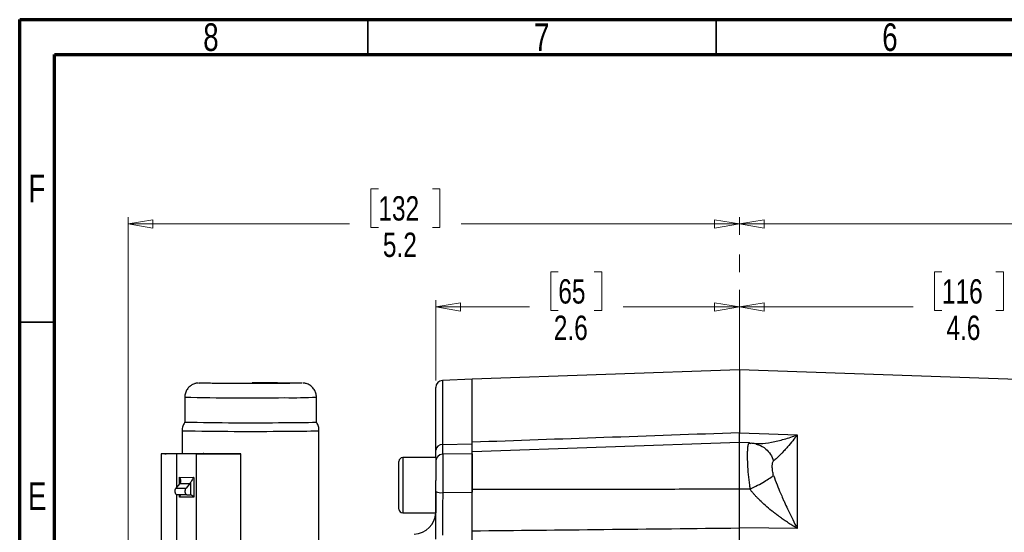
# Model space of a CAD drawing. Header units: inches. Extents: x 0.6 to 16.3, y 0.2 to 11.5.
# Tile 23 of 33: x 0.6 to 6.2, y 8.6 to 11.5. Entities that reach past the tile are written whole.
import ezdxf

# ---------------------------------------------------------------- set-up
doc = ezdxf.new("R2010")
doc.units = ezdxf.units.IN
doc.header["$MEASUREMENT"] = 0
doc.linetypes.add('CENTERX2', pattern=[0.8, 0.5, -0.1, 0.1, -0.1])
doc.styles.add('SLDTEXTSTYLE0', font='TXT', dxfattribs={"width": 0.75})
doc.dimstyles.new('SLDDIMSTYLE1', dxfattribs={"dimtxt": 0.137795, "dimasz": 0.14, "dimexe": 0, "dimexo": 0.0625, "dimgap": 0.034449, "dimtad": 0, "dimdec": 1, "dimlfac": 1.5, "dimrnd": 1e-09, "dimzin": 12, "dimdsep": 46, "dimtxsty": 'SLDTEXTSTYLE0', "dimblk1": 'CLOSED', "dimblk2": 'CLOSED', "dimsah": 1, "dimcen": 0.09, "dimadec": 0, "dimazin": 3, "dimtfac": 1, "dimtdec": 1, "dimtofl": 0, "dimtmove": 0, "dimatfit": 3, "dimldrblk": 'CLOSED', "dimfxl": 0, "dimfrac": 2, "dimtolj": 1, "dimtzin": 12, "dimarcsym": 0})

# ---------------------------------------------------------------- blocks, each defined once
blk = doc.blocks.new('_Closed')
at = {"color": 0, "linetype": 'ByBlock', "lineweight": -2}
for p, q in [((-1, 0.166667), (0, 0)), ((-1, 0.166667), (-1, -0.166667)), ((0, 0), (-1, -0.166667)), ((0, 0), (-1, 0))]:
    blk.add_line(p, q, dxfattribs=at)
blk = doc.blocks.new('_D_7')
at = {"color": 7, "linetype": 'Continuous', "lineweight": 0}
for p, q in [((6.9983, 10.538), (6.9563, 10.538)), ((6.9563, 10.538), (6.9563, 10.3192)), ((7.3037, 10.538), (7.3457, 10.538)), ((7.3457, 10.538), (7.3457, 10.3192)), ((4.6589, 10.2779), (4.6589, 10.3789)), ((8.8836, 9.2231), (8.8836, 10.3789)), ((4.6589, 10.3395), (6.8354, 10.3395)), ((6.9563, 10.3192), (6.9983, 10.3192)), ((7.3457, 10.3192), (7.3037, 10.3192)), ((8.8836, 10.3395), (7.4665, 10.3395))]:
    blk.add_line(p, q, dxfattribs=at)
at = {"color": 7, "linetype": 'Continuous', "lineweight": 18, "xscale": 0.14, "yscale": 0.14, "rotation": 180.0000000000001}
blk.add_blockref('_Closed', (4.6589, 10.3395), dxfattribs=at)
at = {"color": 7, "linetype": 'Continuous', "lineweight": 18, "xscale": 0.14, "yscale": 0.14}
blk.add_blockref('_Closed', (8.8836, 10.3395), dxfattribs=at)
at = {"color": 7, "linetype": 'Continuous', "lineweight": 18, "char_height": 0.1378, "attachment_point": 1, "style": 'SLDTEXTSTYLE0'}
for s, insert in [('161', (6.9983, 10.4969)), ('6.3', (7.0237, 10.2907))]:
    blk.add_mtext(s, dxfattribs=dict(at, insert=insert))
blk = doc.blocks.new('_D_8')
at = {"color": 7, "linetype": 'Continuous', "lineweight": 0}
for p, q in [((5.8043, 10.0682), (5.7623, 10.0682)), ((5.7623, 10.0682), (5.7623, 9.8494)), ((6.1097, 10.0682), (6.1517, 10.0682)), ((6.1517, 10.0682), (6.1517, 9.8494)), ((7.7043, 8.9188), (7.7043, 9.9091)), ((4.6589, 9.8697), (5.6415, 9.8697)), ((7.7043, 9.8697), (6.2725, 9.8697)), ((5.7623, 9.8494), (5.8043, 9.8494)), ((6.1517, 9.8494), (6.1097, 9.8494))]:
    blk.add_line(p, q, dxfattribs=at)
at = {"color": 7, "linetype": 'Continuous', "lineweight": 18, "xscale": 0.14, "yscale": 0.14, "rotation": 180.0000000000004}
blk.add_blockref('_Closed', (4.6589, 9.8697), dxfattribs=at)
at = {"color": 7, "linetype": 'Continuous', "lineweight": 18, "xscale": 0.14, "yscale": 0.14}
blk.add_blockref('_Closed', (7.7043, 9.8697), dxfattribs=at)
at = {"color": 7, "linetype": 'Continuous', "lineweight": 18, "char_height": 0.1378, "attachment_point": 1, "style": 'SLDTEXTSTYLE0'}
for s, insert in [('116', (5.8043, 10.027)), ('4.6', (5.8297, 9.8209))]:
    blk.add_mtext(s, dxfattribs=dict(at, insert=insert))
blk = doc.blocks.new('_D_9')
at = {"color": 7, "linetype": 'Continuous', "lineweight": 0}
for p, q in [((3.6355, 10.0682), (3.5935, 10.0682)), ((3.5935, 10.0682), (3.5935, 9.8494)), ((3.8391, 10.0682), (3.8811, 10.0682)), ((3.8811, 10.0682), (3.8811, 9.8494)), ((2.9426, 9.4534), (2.9426, 9.9091)), ((2.9426, 9.8697), (3.4726, 9.8697)), ((4.6589, 9.8697), (4.0019, 9.8697)), ((3.5935, 9.8494), (3.6355, 9.8494)), ((3.8811, 9.8494), (3.8391, 9.8494))]:
    blk.add_line(p, q, dxfattribs=at)
at = {"color": 7, "linetype": 'Continuous', "lineweight": 18, "xscale": 0.14, "yscale": 0.14, "rotation": 180.0000000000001}
blk.add_blockref('_Closed', (2.9426, 9.8697), dxfattribs=at)
at = {"color": 7, "linetype": 'Continuous', "lineweight": 18, "xscale": 0.14, "yscale": 0.14}
blk.add_blockref('_Closed', (4.6589, 9.8697), dxfattribs=at)
at = {"color": 7, "linetype": 'Continuous', "lineweight": 18, "char_height": 0.1378, "attachment_point": 1, "style": 'SLDTEXTSTYLE0'}
for s, insert in [('65', (3.6355, 10.027)), ('2.6', (3.61, 9.8209))]:
    blk.add_mtext(s, dxfattribs=dict(at, insert=insert))
blk = doc.blocks.new('_D_10')
at = {"color": 7, "linetype": 'Continuous', "lineweight": 0}
for p, q in [((2.6183, 10.538), (2.5763, 10.538)), ((2.5763, 10.538), (2.5763, 10.3192)), ((2.9238, 10.538), (2.9657, 10.538)), ((2.9657, 10.538), (2.9657, 10.3192)), ((1.2037, 7.7935), (1.2037, 10.3789)), ((4.6589, 10.2779), (4.6589, 10.3789)), ((1.2037, 10.3395), (2.4555, 10.3395)), ((2.5763, 10.3192), (2.6183, 10.3192)), ((2.9657, 10.3192), (2.9238, 10.3192)), ((4.6589, 10.3395), (3.0866, 10.3395))]:
    blk.add_line(p, q, dxfattribs=at)
at = {"color": 7, "linetype": 'Continuous', "lineweight": 18, "xscale": 0.14, "yscale": 0.14, "rotation": 180.0000000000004}
blk.add_blockref('_Closed', (1.2037, 10.3395), dxfattribs=at)
at = {"color": 7, "linetype": 'Continuous', "lineweight": 18, "xscale": 0.14, "yscale": 0.14}
blk.add_blockref('_Closed', (4.6589, 10.3395), dxfattribs=at)
at = {"color": 7, "linetype": 'Continuous', "lineweight": 18, "char_height": 0.1378, "attachment_point": 1, "style": 'SLDTEXTSTYLE0'}
for s, insert in [('132', (2.6183, 10.4969)), ('5.2', (2.6438, 10.2907))]:
    blk.add_mtext(s, dxfattribs=dict(at, insert=insert))

msp = doc.modelspace()

# ---------------------------------------------------------------- linework, layer by layer
at = {"color": 7, "linetype": 'Continuous', "lineweight": 70}
for p, q in [((0.5906, 0.1969), (0.5906, 11.4961)), ((0.5906, 11.4961), (16.3386, 11.4961)), ((0.7874, 0.3937), (0.7874, 11.2992)), ((0.7874, 11.2992), (16.1417, 11.2992))]:
    msp.add_line(p, q, dxfattribs=at)
at = {"color": 7, "linetype": 'Continuous', "lineweight": 35}
for p, q in [((2.5591, 11.2992), (2.5591, 11.4961)), ((4.5276, 11.2992), (4.5276, 11.4961)), ((0.7874, 9.7835), (0.5906, 9.7835))]:
    msp.add_line(p, q, dxfattribs=at)
at = {"color": 7, "linetype": 'CENTERX2', "lineweight": 18}
msp.add_line((4.6589, 3.8666), (4.6589, 10.2385), dxfattribs=at)
at = {"color": 7, "linetype": 'Continuous', "lineweight": 25}
for p, q in [((4.6589, 9.5147), (3.1492, 9.462)), ((7.02, 9.4322), (4.6589, 9.5147)), ((4.6589, 9.5147), (4.6589, 9.1573)), ((2.9426, 9.0587), (2.9426, 9.414)), ((3.1493, 9.4614), (2.9809, 9.454)), ((3.1493, 9.0957), (3.1493, 9.4608)), ((1.5236, 9.3593), (1.5236, 9.2183)), ((2.2683, 9.2183), (2.2683, 9.3593)), ((1.5093, 9.1696), (1.5093, 9.0405)), ((2.2826, 8.3153), (2.2826, 9.1696)), ((4.6589, 9.1573), (4.8256, 9.1515)), ((4.8256, 9.1515), (4.9865, 9.1458)), ((4.9865, 9.1458), (4.9865, 8.6154)), ((2.9809, 9.0914), (3.1493, 9.0957)), ((4.6589, 9.1019), (3.1492, 9.0491)), ((4.7161, 9.0999), (4.6589, 9.1019)), ((4.6589, 8.8382), (4.6589, 9.1019)), ((1.3898, 9.0391), (1.3898, 8.3724)), ((1.5891, 9.0373), (1.4785, 9.0378)), ((1.5996, 9.0374), (1.4891, 9.0379)), ((1.5891, 9.0373), (1.5891, 8.3706)), ((1.6034, 9.0374), (1.5996, 9.0374)), ((1.6318, 9.0402), (1.628, 9.0402)), ((1.6318, 9.0402), (1.7423, 9.0397)), ((1.6423, 9.0404), (1.7529, 9.0399)), ((1.8416, 8.3719), (1.8416, 9.0386)), ((3.1493, 9.039), (2.9819, 9.036)), ((3.1493, 9.039), (3.1493, 8.8212)), ((2.7346, 8.726), (2.7346, 8.996)), ((2.9426, 9.0173), (2.7559, 9.0173)), ((2.9426, 9.0173), (2.9426, 8.8872)), ((1.4957, 8.8715), (1.474, 8.8451)), ((1.4934, 8.9058), (1.5741, 8.9054)), ((1.4957, 8.8715), (1.553, 8.8712)), ((1.553, 8.8712), (1.5313, 8.8448)), ((1.5561, 8.8758), (1.5561, 8.8066)), ((1.5741, 8.9054), (1.5741, 8.7933)), ((2.9426, 8.8253), (2.9426, 8.8872)), ((1.474, 8.8451), (1.5313, 8.8448)), ((1.5363, 8.8063), (1.479, 8.8066)), ((1.5363, 8.8063), (1.5561, 8.8066)), ((2.9426, 8.8244), (2.9426, 8.7046)), ((2.9819, 8.8189), (3.1493, 8.8212)), ((4.7191, 8.8381), (4.6589, 8.8382)), ((1.5741, 8.7933), (1.4934, 8.7937)), ((2.7559, 8.7046), (2.9426, 8.7046)), ((4.6589, 8.5413), (4.6589, 8.6189)), ((4.8256, 8.6172), (4.6589, 8.6189)), ((4.9865, 8.6154), (4.8256, 8.6172))]:
    msp.add_line(p, q, dxfattribs=at)
at = {"color": 8, "linetype": 'Continuous', "lineweight": 25}
for p, q in [((2.9809, 9.454), (2.9809, 9.0914)), ((4.7191, 9.0987), (4.7245, 9.0977)), ((1.4785, 8.8505), (1.4785, 9.0378)), ((2.9819, 9.036), (2.9819, 8.8189)), ((2.7559, 9.0173), (2.7559, 8.7046)), ((1.4934, 8.8687), (1.4934, 8.9058)), ((1.4785, 8.3711), (1.4785, 8.8066)), ((1.4934, 8.7937), (1.4934, 8.8065))]:
    msp.add_line(p, q, dxfattribs=at)
at = {"color": 7, "linetype": 'Continuous', "lineweight": 25, "flags": 128}
for points in [[(1.4785, 9.0378), (1.4492, 9.038), (1.4247, 9.0382), (1.4061, 9.0384), (1.3943, 9.0387), (1.3898, 9.0391), (1.3927, 9.0394), (1.4029, 9.0397), (1.4201, 9.0399), (1.4433, 9.0402), (1.4717, 9.0404), (1.5039, 9.0405), (1.5387, 9.0406), (1.5743, 9.0406), (1.6094, 9.0405), (1.6423, 9.0404)], [(1.7529, 9.0399), (1.7822, 9.0397), (1.8067, 9.0395), (1.8252, 9.0392), (1.837, 9.0389), (1.8416, 9.0386), (1.8387, 9.0383), (1.8284, 9.038), (1.8113, 9.0377), (1.7881, 9.0375), (1.7597, 9.0373), (1.7274, 9.0372), (1.6927, 9.0371), (1.657, 9.0371), (1.622, 9.0371), (1.5891, 9.0373)], [(1.479, 8.8066), (1.4758, 8.8076), (1.4729, 8.8108), (1.4707, 8.8156), (1.4694, 8.8217), (1.4691, 8.8284), (1.4698, 8.835), (1.4715, 8.8407), (1.474, 8.8451)], [(1.5363, 8.8063), (1.5331, 8.8073), (1.5303, 8.8105), (1.528, 8.8154), (1.5267, 8.8215), (1.5264, 8.8282), (1.5271, 8.8347), (1.5288, 8.8405), (1.5313, 8.8448)]]:
    msp.add_lwpolyline(points, dxfattribs=at)
at = {"color": 7, "linetype": 'Continuous', "lineweight": 25}
for centre, radius, start, end in [((2.9826, 9.414), 0.04, 92.5, 180), ((1.8877, 25.6372), 16.4229, 268.72985, 270.70421), ((2.1279, 12.48), 3.2646, 269.3267, 272.465), ((2.979, 9.0549), 0.0365, 87.0106, 174.0197), ((2.9826, 8.996), 0.04, 91, 180), ((2.7559, 8.996), 0.0213, 90, 180), ((1.4732, 8.8896), 0.0289, 321.06, 332.0043), ((1.5305, 8.8894), 0.0289, 321.0603, 332.0034), ((2.9725, 8.8852), 0.0669, 243.5196, 278.1149), ((2.7559, 8.726), 0.0213, 180, 270), ((2.8159, 8.7107), 0.1267, 272.5, 357.2683)]:
    msp.add_arc(centre, radius, start, end, dxfattribs=at)
at = {"color": 8, "linetype": 'Continuous', "lineweight": 25}
for centre, radius, start, end in [((1.8877, 25.8983), 16.543, 268.73896, 270.69901), ((2.1273, 12.6804), 3.3241, 269.3483, 272.4305), ((1.8895, 26.7745), 17.609, 268.76283, 270.6751), ((2.1346, 12.7234), 3.5569, 269.3936, 272.3849)]:
    msp.add_arc(centre, radius, start, end, dxfattribs=at)
at = {"color": 7, "linetype": 'Continuous', "lineweight": 25}
for centre, major_axis, ratio, start_param, end_param in [((1.487, 8.7936), (0.0129, 0.0129), 0.251527, 4.967624, 6.037897), ((1.5677, 8.7932), (-0.0129, 0.013), 0.259683, 4.467101, 6.037896)]:
    msp.add_ellipse(centre, major_axis=major_axis, ratio=ratio, start_param=start_param, end_param=end_param, dxfattribs=at)
for points, knots in [([(1.6002, 9.4394), (1.5989, 9.4393), (1.5968, 9.4392), (1.591, 9.4384), (1.5847, 9.4371), (1.5767, 9.4348), (1.5651, 9.43), (1.5503, 9.4201), (1.5358, 9.404), (1.5265, 9.3831), (1.5226, 9.3672), (1.5237, 9.3592), (1.5238, 9.3588)], [0, 0, 0, 0, 0.112347, 0.177488, 0.227744, 0.281518, 0.367695, 0.501402, 0.661254, 0.826128, 0.991516, 1, 1, 1, 1]), ([(2.0479, 9.4371), (2.0322, 9.437), (1.9998, 9.4369), (1.9448, 9.4367), (1.886, 9.4367), (1.8263, 9.4368), (1.7696, 9.437), (1.7192, 9.4372), (1.6774, 9.4376), (1.6448, 9.4379), (1.6206, 9.4384), (1.6062, 9.4388), (1.6013, 9.4393), (1.606, 9.4395), (1.6075, 9.4396)], [0, 0, 0, 0, 0.0815619, 0.1680093, 0.2580506, 0.3500028, 0.4419549, 0.5319963, 0.6184437, 0.7000055, 0.7815674, 0.8680148, 0.9580561, 1, 1, 1, 1]), ([(1.9054, 9.4418), (1.9255, 9.4418), (1.9656, 9.4418), (2.0223, 9.4416), (2.0727, 9.4413), (2.1144, 9.441), (2.1472, 9.4406), (2.1706, 9.4402), (2.1836, 9.4398), (2.1848, 9.4396), (2.1851, 9.4396)], [0, 0, 0, 0, 0.145328, 0.290656, 0.432964, 0.569592, 0.698498, 0.827404, 0.964032, 1, 1, 1, 1]), ([(2.115, 9.4376), (2.1072, 9.4375), (2.0878, 9.4373), (2.0629, 9.4372), (2.0479, 9.4371)], [0, 0, 0, 0, 0.400205, 1, 1, 1, 1]), ([(2.2681, 9.3597), (2.2676, 9.3671), (2.2664, 9.3821), (2.2565, 9.4031), (2.2412, 9.4208), (2.2247, 9.4312), (2.211, 9.4362), (2.2018, 9.4383), (2.1956, 9.4391), (2.1936, 9.4392), (2.1925, 9.4393)], [0, 0, 0, 0, 0.161776, 0.331902, 0.502169, 0.673052, 0.757601, 0.830579, 0.906618, 1, 1, 1, 1]), ([(3.1493, 9.1043), (3.1493, 9.1085), (3.1493, 9.117), (3.1493, 9.1295), (3.1493, 9.1418), (3.1493, 9.1538), (3.1493, 9.1657), (3.1493, 9.1773), (3.1493, 9.1887), (3.1493, 9.1999), (3.1493, 9.2109), (3.1493, 9.2216), (3.1493, 9.2322), (3.1493, 9.2425), (3.1493, 9.2719), (3.1493, 9.3164), (3.1493, 9.3683), (3.1493, 9.4096), (3.1493, 9.4324), (3.1493, 9.4442), (3.1493, 9.4497), (3.1493, 9.4542), (3.1493, 9.4577), (3.1493, 9.4601), (3.1493, 9.4617), (3.1493, 9.4619), (3.1493, 9.462)], [0, 0, 0, 0, 0.018479, 0.036946, 0.055402, 0.07385, 0.092291, 0.110729, 0.129166, 0.147604, 0.166045, 0.184492, 0.202947, 0.221412, 0.23989, 0.364043, 0.488208, 0.615358, 0.74252, 0.779346, 0.816127, 0.852882, 0.889628, 0.926384, 0.963168, 1, 1, 1, 1]), ([(1.5249, 9.2196), (1.5212, 9.2134), (1.5134, 9.2002), (1.5089, 9.1824), (1.5098, 9.1718), (1.51, 9.1694)], [0, 0, 0, 0, 0.405498, 0.864966, 1, 1, 1, 1]), ([(2.2819, 9.1696), (2.2818, 9.1754), (2.2816, 9.1894), (2.2759, 9.2068), (2.2688, 9.2164), (2.2665, 9.2195)], [0, 0, 0, 0, 0.327857, 0.787525, 1, 1, 1, 1]), ([(4.6589, 9.1573), (4.4038, 9.1484), (3.9005, 9.1307), (3.3973, 9.113), (3.1493, 9.1043)], [0, 0, 0, 0, 0.507076, 1, 1, 1, 1]), ([(4.6589, 9.1005), (4.6589, 9.1003), (4.6589, 9.0998), (4.659, 9.1088), (4.6589, 9.127), (4.6589, 9.1472), (4.6589, 9.1573)], [0, 0, 0, 0, 0.078518, 0.385668, 0.692823, 1, 1, 1, 1]), ([(4.9865, 9.1458), (4.9778, 9.1345), (4.9691, 9.1235), (4.9505, 9.1006), (4.9408, 9.0889), (4.9252, 9.0709), (4.9193, 9.0642), (4.9107, 9.0546), (4.9078, 9.0515), (4.9005, 9.0436), (4.8961, 9.039), (4.8849, 9.0275), (4.8783, 9.021), (4.8651, 9.0088), (4.8586, 9.0034), (4.8528, 8.9991)], [-0.001686, -0.001686, -0.001686, -0.001686, 0.290547, 0.290547, 0.624527, 0.624527, 0.833265, 0.833265, 0.937634, 0.937634, 1.104625, 1.104625, 1.371809, 1.371809, 1.668217, 1.668217, 1.668217, 1.668217]), ([(3.1493, 9.0456), (3.1493, 9.0454), (3.1493, 9.0442), (3.1493, 9.053), (3.1493, 9.0717), (3.1493, 9.0934), (3.1493, 9.1043)], [0, 0, 0, 0, 0.0549697, 0.3699795, 0.6849892, 1, 1, 1, 1]), ([(3.1493, 9.0491), (3.1493, 9.0525), (3.1493, 9.0611), (3.1493, 9.0787), (3.1493, 9.0925), (3.1493, 9.0957)], [0, 0, 0, 0, 0.328289, 0.848138, 1, 1, 1, 1]), ([(4.7191, 9.0987), (4.7187, 9.0989), (4.7179, 9.0994), (4.7168, 9.0998), (4.7157, 9.0999), (4.7147, 9.0998), (4.7137, 9.0994), (4.7128, 9.0988), (4.7119, 9.0979), (4.7111, 9.0967), (4.7103, 9.0952), (4.7095, 9.0935), (4.7088, 9.0915), (4.7081, 9.0892), (4.7075, 9.0867), (4.707, 9.0839), (4.7064, 9.0808), (4.706, 9.0775), (4.7055, 9.0739), (4.7051, 9.0701), (4.7048, 9.066), (4.7045, 9.0616), (4.7043, 9.057), (4.7041, 9.0521), (4.7039, 9.047), (4.7038, 9.0417), (4.7037, 9.0361), (4.7036, 9.0175), (4.7046, 8.9812), (4.7086, 8.9226), (4.7136, 8.8774), (4.7174, 8.8495), (4.7185, 8.8419), (4.7191, 8.8381)], [0, 0, 0, 0, 0.018773, 0.037579, 0.056419, 0.075294, 0.094203, 0.113148, 0.132129, 0.151147, 0.170201, 0.189294, 0.208425, 0.227594, 0.246803, 0.266052, 0.285341, 0.304671, 0.324043, 0.343456, 0.362912, 0.382411, 0.401953, 0.421539, 0.441169, 0.460845, 0.480566, 0.500332, 0.651449, 0.799673, 0.945239, 0.972607, 1, 1, 1, 1]), ([(4.7544, 9.0943), (4.7468, 9.0958), (4.7311, 9.099), (4.7174, 9.0978), (4.7103, 9.0972)], [0, 0, 0, 0, 0.479904, 1, 1, 1, 1]), ([(4.7575, 9.096), (4.7554, 9.0958), (4.7526, 9.0955), (4.7533, 9.0951), (4.7535, 9.095)], [0, 0, 0, 0, 0.772875, 1, 1, 1, 1]), ([(1.4891, 9.0379), (1.4735, 9.038), (1.4505, 9.0382), (1.4362, 9.0384), (1.4315, 9.0384)], [0, 0, 0, 0, 0.676504, 1, 1, 1, 1]), ([(1.5046, 9.0403), (1.5082, 9.0403), (1.521, 9.0403), (1.545, 9.0404), (1.5796, 9.0404), (1.6025, 9.0403), (1.616, 9.0403)], [0, 0, 0, 0, 0.104309, 0.368426, 0.627162, 1, 1, 1, 1]), ([(1.8188, 9.0385), (1.8189, 9.0385), (1.8191, 9.0383), (1.805, 9.0379), (1.7757, 9.0376), (1.7439, 9.0374), (1.7161, 9.0373), (1.6865, 9.0373), (1.6475, 9.0373), (1.6208, 9.0373), (1.6034, 9.0374)], [0, 0, 0, 0, 0.04315, 0.228131, 0.413112, 0.512555, 0.614066, 0.715576, 0.815019, 1, 1, 1, 1]), ([(2.9426, 9.0173), (2.9426, 9.0192), (2.9426, 9.0283), (2.9426, 9.0453), (2.9426, 9.0587)], [0, 0, 0, 0, 0.2072299, 1, 1, 1, 1]), ([(3.1493, 8.8364), (3.1493, 8.8508), (3.1493, 8.8795), (3.1493, 8.922), (3.1493, 8.9612), (3.1493, 8.9952), (3.1493, 9.0223), (3.1493, 9.0403), (3.1493, 9.0492), (3.1493, 9.0482), (3.1493, 9.0479)], [0, 0, 0, 0, 0.134597, 0.269195, 0.403792, 0.538389, 0.672986, 0.807584, 0.942181, 1, 1, 1, 1]), ([(4.8528, 8.9167), (4.8516, 8.9204), (4.8504, 8.9244), (4.8485, 8.9328), (4.8461, 8.9459), (4.8451, 8.9595), (4.8451, 8.9758), (4.8457, 8.9829), (4.8483, 8.9937), (4.8503, 8.9973), (4.8528, 8.9991)], [0, 0, 0, 0, 0.125, 0.125, 0.25, 0.5, 0.5, 0.75, 0.75, 1, 1, 1, 1]), ([(4.8528, 8.9167), (4.8586, 8.8993), (4.8651, 8.8815), (4.8783, 8.8475), (4.8849, 8.8313), (4.8961, 8.805), (4.9005, 8.7949), (4.9078, 8.7784), (4.9107, 8.7721), (4.9193, 8.753), (4.9252, 8.7403), (4.9408, 8.7074), (4.9505, 8.6872), (4.9691, 8.6498), (4.9778, 8.6324), (4.9865, 8.6154)], [-1.669903, -1.669903, -1.669903, -1.669903, -1.373496, -1.373496, -1.106311, -1.106311, -0.939321, -0.939321, -0.834952, -0.834952, -0.626214, -0.626214, -0.292233, -0.292233, 0, 0, 0, 0]), ([(1.4934, 8.9058), (1.4935, 8.9057), (1.496, 8.9007), (1.4994, 8.8926), (1.5008, 8.8828), (1.4998, 8.8781), (1.4988, 8.8762), (1.4987, 8.8761)], [0, 0, 0, 0, 0.005616, 0.474105, 0.770028, 0.984493, 1, 1, 1, 1]), ([(1.5741, 8.9054), (1.5741, 8.9053), (1.5716, 8.9004), (1.5667, 8.8923), (1.5602, 8.8826), (1.5571, 8.8778), (1.5561, 8.8759), (1.5561, 8.8758)], [0, 0, 0, 0, 0.005616, 0.474104, 0.770027, 0.984492, 1, 1, 1, 1]), ([(2.9426, 8.5564), (2.9426, 8.5606), (2.9426, 8.582), (2.9426, 8.6242), (2.9426, 8.6865), (2.9426, 8.7547), (2.9426, 8.8015), (2.9426, 8.8253)], [0, 0, 0, 0, 0.053134, 0.273559, 0.500395, 0.745734, 1, 1, 1, 1]), ([(2.9819, 8.8189), (2.9818, 8.7984), (2.9816, 8.7566), (2.9813, 8.6962), (2.9811, 8.6399), (2.9809, 8.6021), (2.9809, 8.5825), (2.9809, 8.5788)], [0, 0, 0, 0, 0.245355, 0.4996317, 0.7200477, 0.9468716, 1, 1, 1, 1]), ([(4.6589, 8.8382), (4.529, 8.838), (4.2719, 8.8375), (3.8904, 8.837), (3.5171, 8.8366), (3.271, 8.8365), (3.1493, 8.8364)], [0, 0, 0, 0, 0.258164, 0.510886, 0.758164, 1, 1, 1, 1]), ([(3.1493, 8.603), (3.1493, 8.6054), (3.1493, 8.6102), (3.1493, 8.6176), (3.1493, 8.6252), (3.1493, 8.6328), (3.1493, 8.6405), (3.1493, 8.6484), (3.1493, 8.663), (3.1493, 8.6848), (3.1493, 8.7143), (3.1493, 8.7445), (3.1493, 8.77), (3.1493, 8.7905), (3.1493, 8.8058), (3.1493, 8.8212), (3.1493, 8.8314), (3.1493, 8.8364)], [0, 0, 0, 0, 0.03579, 0.071516, 0.107202, 0.142873, 0.178554, 0.214269, 0.250044, 0.374998, 0.500007, 0.624958, 0.74997, 0.812511, 0.87494, 0.937392, 1, 1, 1, 1]), ([(3.1493, 8.5855), (3.1493, 8.6038), (3.1493, 8.6411), (3.1493, 8.7015), (3.1493, 8.7625), (3.1493, 8.8014), (3.1493, 8.8212)], [0, 0, 0, 0, 0.258273, 0.526677, 0.759678, 1, 1, 1, 1]), ([(4.6589, 8.6189), (4.6589, 8.6216), (4.6589, 8.6269), (4.6589, 8.6351), (4.6589, 8.6434), (4.6589, 8.6519), (4.6589, 8.6605), (4.6589, 8.6692), (4.6589, 8.678), (4.6589, 8.687), (4.6589, 8.696), (4.6589, 8.7051), (4.6589, 8.7143), (4.6589, 8.7236), (4.6589, 8.733), (4.6589, 8.7424), (4.6589, 8.7519), (4.6589, 8.7614), (4.6589, 8.7709), (4.6589, 8.7805), (4.6589, 8.7901), (4.6589, 8.7997), (4.6589, 8.8094), (4.6589, 8.819), (4.6589, 8.8286), (4.6589, 8.835), (4.6589, 8.8382)], [0, 0, 0, 0, 0.041668, 0.083337, 0.125006, 0.166675, 0.208344, 0.250014, 0.291682, 0.33335, 0.375017, 0.416682, 0.458346, 0.500009, 0.541672, 0.583335, 0.625, 0.666665, 0.708332, 0.75, 0.791667, 0.833335, 0.875002, 0.916669, 0.958334, 1, 1, 1, 1]), ([(4.9865, 8.6154), (4.9824, 8.618), (4.9742, 8.623), (4.9619, 8.6308), (4.9495, 8.6387), (4.9372, 8.6468), (4.9248, 8.6551), (4.9094, 8.6657), (4.8932, 8.6771), (4.8749, 8.6905), (4.8582, 8.7032), (4.8343, 8.7221), (4.8065, 8.7455), (4.7805, 8.7697), (4.7623, 8.788), (4.7501, 8.801), (4.7389, 8.8136), (4.7285, 8.8259), (4.7222, 8.8341), (4.7191, 8.8381)], [0, 0, 0, 0, 0.042563, 0.0853459, 0.1283095, 0.1714127, 0.2146121, 0.2578628, 0.3335853, 0.3862566, 0.4532305, 0.5133525, 0.6467997, 0.7615898, 0.8143157, 0.8644334, 0.9120301, 0.9571911, 1, 1, 1, 1]), ([(3.1493, 8.603), (3.3973, 8.6056), (3.9005, 8.6108), (4.4038, 8.6162), (4.6589, 8.6189)], [0, 0, 0, 0, 0.492924, 1, 1, 1, 1]), ([(3.1493, 6.3197), (3.1493, 6.3259), (3.1493, 6.3382), (3.1493, 6.3569), (3.1493, 6.3756), (3.1493, 6.3945), (3.1493, 6.4135), (3.1493, 6.4327), (3.1493, 6.4519), (3.1493, 6.4713), (3.1493, 6.4909), (3.1493, 6.5105), (3.1493, 6.5303), (3.1493, 6.5502), (3.1493, 6.6085), (3.1493, 6.707), (3.1493, 6.8501), (3.1493, 6.9978), (3.1493, 7.1501), (3.1493, 7.305), (3.1493, 7.4613), (3.1493, 7.6177), (3.1493, 7.7726), (3.1493, 7.9249), (3.1493, 8.0726), (3.1493, 8.2157), (3.1493, 8.3201), (3.1493, 8.3896), (3.1493, 8.4263), (3.1493, 8.4625), (3.1493, 8.4983), (3.1493, 8.5337), (3.1493, 8.5686), (3.1493, 8.5915), (3.1493, 8.603)], [0, 0, 0, 0, 0.0092403, 0.0184741, 0.0277026, 0.036927, 0.0461485, 0.0553681, 0.0645871, 0.0738065, 0.0830277, 0.0922517, 0.1014796, 0.1107128, 0.1199522, 0.1820328, 0.244119, 0.3076982, 0.3712832, 0.435639, 0.5000008, 0.5643566, 0.6287183, 0.6922975, 0.7558825, 0.8179631, 0.8800493, 0.8972016, 0.9143361, 0.93146, 0.948581, 0.9657063, 0.9828435, 1, 1, 1, 1])]:
    msp.add_open_spline(points, degree=3, knots=knots, dxfattribs=at)
at = {"color": 8, "linetype": 'Continuous', "lineweight": 25}
for points, knots in [([(2.1851, 9.4396), (2.1866, 9.4395), (2.1903, 9.4391), (2.1819, 9.4387), (2.1615, 9.4382), (2.1383, 9.4378), (2.1198, 9.4376), (2.115, 9.4376)], [0, 0, 0, 0, 0.180261, 0.426613, 0.672965, 0.914197, 1, 1, 1, 1]), ([(4.7571, 9.0972), (4.7631, 9.0969), (4.7884, 9.0954), (4.8416, 9.104), (4.9123, 9.1198), (4.9617, 9.1371), (4.9865, 9.1458)], [0, 0, 0, 0, 0.092001, 0.387925, 0.692534, 1, 1, 1, 1]), ([(2.9809, 9.0914), (2.9809, 9.0806), (2.981, 9.0585), (2.9812, 9.0409), (2.9814, 9.037), (2.9814, 9.0358)], [0, 0, 0, 0, 0.402942, 0.82062, 1, 1, 1, 1]), ([(4.7541, 9.0926), (4.7583, 9.092), (4.7786, 9.0892), (4.8072, 9.0689), (4.8365, 9.0371), (4.8474, 9.0118), (4.8528, 8.9991)], [0, 0, 0, 0, 0.093878, 0.445765, 0.722859, 1, 1, 1, 1]), ([(1.4315, 9.0384), (1.4309, 9.0385), (1.4245, 9.0385), (1.4174, 9.0387), (1.4112, 9.039), (1.4118, 9.0393), (1.4258, 9.0397), (1.4559, 9.04), (1.484, 9.0402), (1.4989, 9.0403), (1.5046, 9.0403)], [0, 0, 0, 0, 0.013013, 0.133247, 0.253481, 0.371265, 0.590366, 0.809466, 0.92725, 1, 1, 1, 1]), ([(1.7423, 9.0397), (1.741, 9.0396), (1.7394, 9.0394), (1.7382, 9.0376), (1.738, 9.0374)], [0, 0, 0, 0, 0.873288, 1, 1, 1, 1]), ([(1.7423, 9.0397), (1.7576, 9.0396), (1.7812, 9.0395), (1.8027, 9.0392), (1.8142, 9.0389), (1.8198, 9.0387), (1.8191, 9.0386), (1.8188, 9.0385)], [0, 0, 0, 0, 0.340203, 0.52309, 0.70978, 0.896471, 1, 1, 1, 1])]:
    msp.add_open_spline(points, degree=3, knots=knots, dxfattribs=at)
at = {"color": 7, "linetype": 'Continuous', "lineweight": 25}
msp.add_open_spline([(4.7191, 8.8381), (4.7482, 8.8527), (4.8056, 8.8837), (4.8425, 8.9082), (4.8528, 8.9167)], degree=3, dxfattribs=at)

# ---------------------------------------------------------------- texts
at = {"color": 7, "linetype": 'Continuous', "lineweight": 0, "char_height": 0.1562, "attachment_point": 2, "style": 'SLDTEXTSTYLE0'}
for s, insert in [('8', (1.6717, 11.4753)), ('7', (3.5417, 11.4753)), ('6', (5.5102, 11.4753)), ('F', (0.6873, 10.619)), ('E', (0.6893, 8.8769))]:
    msp.add_mtext(s, dxfattribs=dict(at, insert=insert))

# ---------------------------------------------------------------- dimensions: what is measured, and where the dimension line sits
at = {"color": 7, "linetype": 'Continuous', "lineweight": 18}
for base, p1, p2, picture, middle in [((4.6589, 10.3395), (1.2037, 7.7541), (4.6589, 10.2385), '_D_10', (2.771, 10.3395)), ((8.8836, 10.3395), (4.6589, 10.2385), (8.8836, 9.1837), '_D_7', (7.151, 10.3395)), ((2.9426, 9.8697), (4.6589, 10.2385), (2.9426, 9.414), '_D_9', (3.7373, 9.8697)), ((4.6589, 9.8697), (7.7043, 8.8795), (4.6589, 10.2385), '_D_8', (5.957, 9.8697))]:
    dim = msp.add_linear_dim(base=base, p1=p1, p2=p2, dimstyle='SLDDIMSTYLE1', dxfattribs=at)
    dim.commit()
    dim.dimension.update_dxf_attribs({"geometry": picture, "text_midpoint": middle, "dimtype": 160})

doc.saveas('drawing.dxf')
